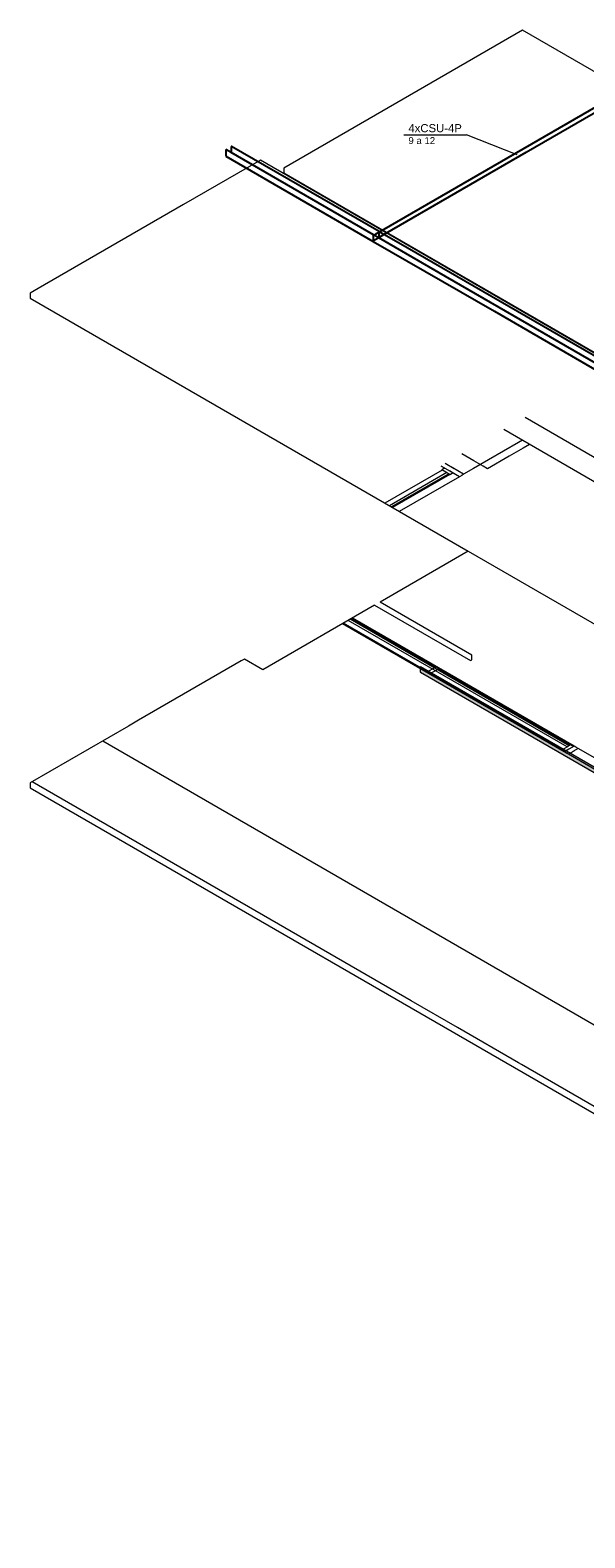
# Model space of a CAD drawing. Header units: millimetres. Extents: x 4476663 to 4477054, y -30323851 to -30323414.
# Tile 53 of 256: x 4476960 to 4476974, y -30323851 to -30323814. Entities that reach past the tile are written whole.
import ezdxf

# ---------------------------------------------------------------- set-up
doc = ezdxf.new("R2010")
doc.units = ezdxf.units.MM
doc.linetypes.add('NULL', pattern=[0])
for name, color, linetype, lineweight in [('CE-Condutos (Teto)', 1, 'Continuous', 25), ('CE-Textos fios', 7, 'Continuous', 9), ('DI-Elementos externos em corte', 9, 'Continuous', 18), ('DI-Elementos externos em vista', 9, 'Continuous', 5), ('IFC-Janela-Contorno', 142, 'Continuous', 5), ('IFC-Parede padrão-Contorno', 44, 'Continuous', 5), ('IFC-Parede-Contorno', 42, 'Continuous', 5), ('IFC-Pilar-Contorno', 83, 'Continuous', 5), ('Nível 1', 2, 'Continuous', 60)]:
    doc.layers.add(name, color=color, linetype=linetype, lineweight=lineweight)
doc.styles.add('ARIAL', font='arial.ttf')

msp = doc.modelspace()

# ---------------------------------------------------------------- hatches: boundary and pattern name
at = {"layer": 'DI-Elementos externos em corte', "linetype": 'Continuous'}
msp.add_hatch(color=51, dxfattribs=at).paths.add_polyline_path([(4476969.915, -30323829.939), (4476990.688, -30323841.933), (4476990.699, -30323841.927), (4476990.699, -30323841.807), (4476990.688, -30323841.813), (4476969.915, -30323829.819)])

# ---------------------------------------------------------------- linework, layer by layer
at = {"layer": 'CE-Condutos (Teto)', "color": 251}
for p, q in [((4476975.682, -30323815.169), (4476968.8, -30323819.142)), ((4476972.531, -30323817.114), (4476975.653, -30323815.311)), ((4476965.251, -30323816.97), (4476965.248, -30323816.972)), ((4476965.248, -30323816.972), (4476965.248, -30323817.016)), ((4476965.253, -30323816.969), (4476965.251, -30323816.97)), ((4476968.897, -30323819.073), (4476965.253, -30323816.969)), ((4476965.115, -30323817.049), (4476965.111, -30323817.051)), ((4476965.111, -30323817.051), (4476965.111, -30323817.097)), ((4476965.111, -30323817.097), (4476965.111, -30323817.209)), ((4476965.111, -30323817.209), (4476968.755, -30323819.313)), ((4476965.116, -30323817.048), (4476965.115, -30323817.049)), ((4476965.248, -30323817.124), (4476965.116, -30323817.048)), ((4476965.248, -30323817.016), (4476965.248, -30323817.124)), ((4476968.76, -30323819.152), (4476965.248, -30323817.124)), ((4476969.055, -30323819.12), (4476972.531, -30323817.114)), ((4476968.76, -30323819.152), (4476968.755, -30323819.155)), ((4476968.755, -30323819.155), (4476968.755, -30323819.293)), ((4476968.779, -30323819.163), (4476968.76, -30323819.152)), ((4476968.787, -30323819.167), (4476968.779, -30323819.163)), ((4476968.791, -30323819.151), (4476968.787, -30323819.167)), ((4476968.88, -30323819.221), (4476968.787, -30323819.167)), ((4476968.8, -30323819.142), (4476968.791, -30323819.151)), ((4476968.88, -30323819.221), (4476968.892, -30323819.214)), ((4476968.897, -30323819.073), (4476968.892, -30323819.076)), ((4476968.892, -30323819.076), (4476968.892, -30323819.089)), ((4476968.892, -30323819.089), (4476968.892, -30323819.214)), ((4476968.892, -30323819.214), (4476969.017, -30323819.142)), ((4476968.892, -30323819.214), (4476968.892, -30323819.228)), ((4476968.908, -30323819.079), (4476968.897, -30323819.073)), ((4476969.017, -30323819.142), (4476968.908, -30323819.079)), ((4476969.017, -30323819.142), (4476969.055, -30323819.12)), ((4476969.379, -30323819.351), (4476969.017, -30323819.142)), ((4476968.755, -30323819.293), (4476968.755, -30323819.307)), ((4476968.755, -30323819.307), (4476968.755, -30323819.313)), ((4476968.755, -30323819.313), (4476971.745, -30323821.039)), ((4476968.892, -30323819.228), (4476968.76, -30323819.304)), ((4476968.892, -30323819.228), (4476968.88, -30323819.221)), ((4476970.54, -30323820.179), (4476968.892, -30323819.228)), ((4476975.114, -30323822.662), (4476969.379, -30323819.351)), ((4476975.215, -30323822.878), (4476970.54, -30323820.179)), ((4476971.745, -30323821.039), (4476975.319, -30323823.103))]:
    msp.add_line(p, q, dxfattribs=at)
at = {"layer": 'CE-Textos fios'}
for p in [(4476969.509, -30323816.689), (4476972.308, -30323817.179)]:
    msp.add_line(p, (4476971.058, -30323816.689), dxfattribs=at)
at = {"layer": 'DI-Elementos externos em corte'}
for p, q in [((4476968.789, -30323828.289), (4476971.159, -30323829.657)), ((4476969.915, -30323829.819), (4476969.915, -30323829.939)), ((4476969.915, -30323829.939), (4476969.92, -30323829.942)), ((4476969.915, -30323829.939), (4476969.915, -30323829.939)), ((4476969.92, -30323829.942), (4476990.688, -30323841.933)), ((4476969.92, -30323829.942), (4476969.92, -30323829.942))]:
    msp.add_line(p, q, dxfattribs=at)
at = {"layer": 'DI-Elementos externos em vista'}
for p, q in [((4476972.438, -30323814.102), (4476966.544, -30323817.506)), ((4476999.458, -30323829.702), (4476972.438, -30323814.102)), ((4476965.967, -30323817.313), (4476964.071, -30323818.407)), ((4476998.021, -30323835.819), (4476965.967, -30323817.313)), ((4476966.544, -30323817.506), (4476966.544, -30323817.626)), ((4476966.544, -30323817.626), (4476993.564, -30323833.226)), ((4476964.071, -30323818.407), (4476960.482, -30323820.479)), ((4476960.482, -30323820.479), (4476960.283, -30323820.594)), ((4476960.283, -30323820.594), (4476960.283, -30323820.673)), ((4476960.283, -30323820.673), (4476960.283, -30323820.714)), ((4476960.283, -30323820.714), (4476971.096, -30323826.957)), ((4476971.096, -30323826.957), (4476968.922, -30323828.213)), ((4476971.096, -30323826.957), (4476992.337, -30323839.221)), ((4476968.789, -30323828.289), (4476966.032, -30323829.881)), ((4476971.188, -30323829.521), (4476968.922, -30323828.213)), ((4476965.576, -30323829.618), (4476965.493, -30323829.666)), ((4476966.032, -30323829.881), (4476965.576, -30323829.618)), ((4476971.188, -30323829.641), (4476971.188, -30323829.521)), ((4476965.493, -30323829.666), (4476962.962, -30323831.128)), ((4476969.925, -30323829.813), (4476969.915, -30323829.819)), ((4476990.699, -30323841.807), (4476969.925, -30323829.813)), ((4476971.159, -30323829.657), (4476971.188, -30323829.641)), ((4476962.712, -30323831.272), (4476960.283, -30323832.674)), ((4476962.962, -30323831.128), (4476962.712, -30323831.272)), ((4476960.283, -30323832.674), (4476960.283, -30323832.753)), ((4476960.283, -30323832.753), (4476960.283, -30323832.794)), ((4476960.283, -30323832.794), (4476992.337, -30323851.301))]:
    msp.add_line(p, q, dxfattribs=at)
at = {"layer": 'IFC-Janela-Contorno', "color": 8, "lineweight": 5}
for p, q in [((4476970.459, -30323824.955), (4476969.043, -30323825.772)), ((4476970.572, -30323825.02), (4476969.156, -30323825.837)), ((4476970.624, -30323825.05), (4476969.208, -30323825.867)), ((4476970.65, -30323825.065), (4476969.234, -30323825.882)), ((4476970.883, -30323825.12), (4476969.398, -30323825.977)), ((4476970.52, -30323824.91), (4476970.428, -30323824.857)), ((4476970.649, -30323824.984), (4476970.428, -30323824.857)), ((4476970.489, -30323824.928), (4476970.45, -30323824.95)), ((4476970.544, -30323825.004), (4476970.45, -30323824.95)), ((4476970.52, -30323824.91), (4476970.489, -30323824.928)), ((4476970.658, -30323825.07), (4476970.544, -30323825.004)), ((4476970.728, -30323825.03), (4476970.634, -30323824.976)), ((4476970.883, -30323825.12), (4476970.649, -30323824.984)), ((4476970.689, -30323825.052), (4476970.658, -30323825.07)), ((4476970.728, -30323825.03), (4476970.689, -30323825.052)), ((4476970.987, -30323825.06), (4476970.704, -30323824.896)), ((4476970.883, -30323825.12), (4476970.728, -30323825.03)), ((4476970.939, -30323825.088), (4476970.883, -30323825.12)), ((4476970.987, -30323825.06), (4476970.939, -30323825.088)), ((4476973.472, -30323831.906), (4476967.999, -30323828.746)), ((4476970.103, -30323829.931), (4476968.024, -30323828.731)), ((4476969.921, -30323829.696), (4476968.137, -30323828.666)), ((4476970.631, -30323830.046), (4476968.189, -30323828.636)), ((4476970.293, -30323829.821), (4476968.215, -30323828.621)), ((4476973.714, -30323831.766), (4476968.241, -30323828.606)), ((4476973.541, -30323831.786), (4476969.921, -30323829.696)), ((4476970.209, -30323829.87), (4476970.094, -30323829.936)), ((4476970.125, -30323829.954), (4476970.094, -30323829.936)), ((4476970.164, -30323829.976), (4476970.125, -30323829.954)), ((4476970.257, -30323829.922), (4476970.164, -30323829.976)), ((4476973.429, -30323831.851), (4476970.172, -30323829.971)), ((4476970.302, -30323829.816), (4476970.209, -30323829.87)), ((4476970.371, -30323829.856), (4476970.257, -30323829.922)), ((4476970.34, -30323829.838), (4476970.302, -30323829.816)), ((4476970.371, -30323829.856), (4476970.34, -30323829.838)), ((4476973.619, -30323831.741), (4476970.363, -30323829.861)), ((4476973.593, -30323831.756), (4476970.631, -30323830.046)), ((4476973.534, -30323831.79), (4476973.42, -30323831.856)), ((4476973.451, -30323831.874), (4476973.42, -30323831.856)), ((4476973.581, -30323831.842), (4476973.472, -30323831.906)), ((4476973.583, -30323831.842), (4476973.489, -30323831.896)), ((4476973.628, -30323831.736), (4476973.534, -30323831.79)), ((4476973.714, -30323831.766), (4476973.581, -30323831.842)), ((4476973.666, -30323831.758), (4476973.628, -30323831.736)), ((4476973.697, -30323831.776), (4476973.666, -30323831.758)), ((4476973.714, -30323831.766), (4476973.697, -30323831.776)), ((4476973.76, -30323831.792), (4476973.714, -30323831.766)), ((4476973.818, -30323831.826), (4476973.76, -30323831.792)), ((4476973.489, -30323831.896), (4476973.451, -30323831.874)), ((4476973.489, -30323831.896), (4476973.472, -30323831.906)), ((4476973.527, -30323831.937), (4476973.472, -30323831.906)), ((4476973.576, -30323831.966), (4476973.527, -30323831.937)), ((4476973.708, -30323831.889), (4476973.576, -30323831.966))]:
    msp.add_line(p, q, dxfattribs=at)
at = {"layer": 'IFC-Parede padrão-Contorno', "color": 8, "lineweight": 5}
for p, q in [((4476973.576, -30323831.966), (4476973.12, -30323831.702)), ((4476973.818, -30323831.826), (4476973.686, -30323831.902)), ((4476974.291, -30323832.098), (4476973.818, -30323831.826)), ((4476973.969, -30323832.193), (4476973.576, -30323831.966)), ((4476974.442, -30323832.466), (4476973.969, -30323832.193))]:
    msp.add_line(p, q, dxfattribs=at)
at = {"layer": 'IFC-Parede-Contorno', "color": 8, "lineweight": 5}
for p, q in [((4477000.48, -30323839.812), (4476972.503, -30323823.659)), ((4476997.913, -30323838.93), (4476971.983, -30323823.959)), ((4476972.341, -30323824.278), (4476971.232, -30323824.919)), ((4476972.438, -30323824.222), (4476972.341, -30323824.278)), ((4476970.751, -30323824.924), (4476970.532, -30323824.797)), ((4476971.232, -30323824.919), (4476970.987, -30323825.06)), ((4476969.688, -30323838.049), (4476960.331, -30323832.646)), ((4476970.838, -30323838.712), (4476969.688, -30323838.049)), ((4476972.338, -30323839.579), (4476970.838, -30323838.712)), ((4476972.417, -30323839.624), (4476972.338, -30323839.579)), ((4476977.795, -30323842.729), (4476972.417, -30323839.624))]:
    msp.add_line(p, q, dxfattribs=at)
at = {"layer": 'IFC-Pilar-Contorno', "color": 8, "lineweight": 5}
for p, q in [((4476972.457, -30323824.412), (4476972.112, -30323824.611)), ((4476972.612, -30323824.322), (4476972.457, -30323824.412)), ((4476971.239, -30323824.73), (4476970.944, -30323824.559)), ((4476971.469, -30323824.863), (4476971.239, -30323824.73)), ((4476972.112, -30323824.611), (4476971.572, -30323824.922)), ((4476971.572, -30323824.922), (4476971.469, -30323824.863))]:
    msp.add_line(p, q, dxfattribs=at)
at = {"layer": 'Nível 1', "color": 8, "lineweight": 5}
msp.add_line((4476962.074, -30323831.64), (4476992.431, -30323849.167), dxfattribs=at)

# ---------------------------------------------------------------- texts
at = {"layer": 'CE-Textos fios', "linetype": 'NULL', "attachment_point": 7, "line_spacing_factor": 0.6, "style": 'ARIAL'}
for s, insert, char_height, width in [('4xCSU-4P', (4476969.623, -30323816.623), 0.2, 2.63994), ('9 a 12', (4476969.623, -30323816.915), 0.17, 1.32009)]:
    msp.add_mtext(s, dxfattribs=dict(at, insert=insert, char_height=char_height, width=width))

doc.saveas('drawing.dxf')
